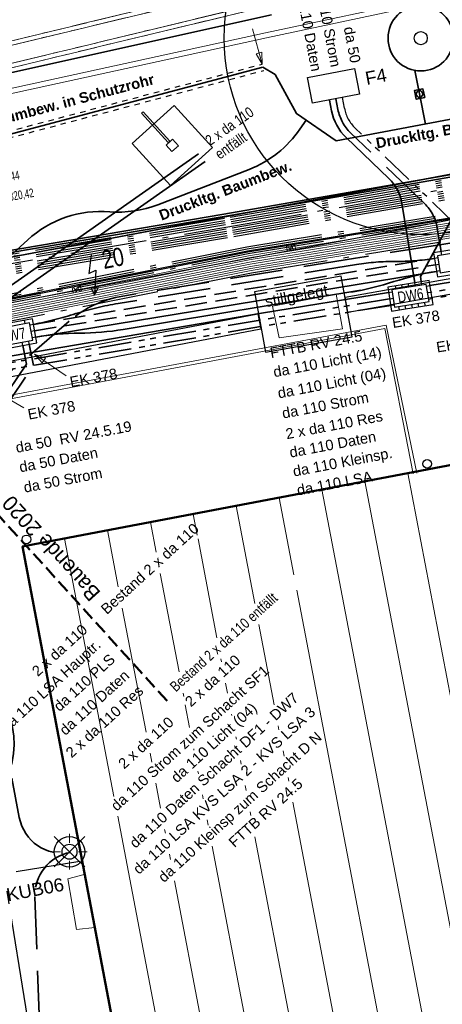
# Model space of a CAD drawing. Extents: x 3503739 to 3504470, y 5375172 to 5375561.
# Tile 14 of 121: x 3504062 to 3504072, y 5375350 to 5375373. Entities that reach past the tile are written whole.
import ezdxf

# ---------------------------------------------------------------- set-up
doc = ezdxf.new("R2010")
doc.units = 0
doc.header["$MEASUREMENT"] = 0
for name, pattern in [('1', [1.4, 0.5, -0.2, 0.5, -0.2]), ('123', [0.25001, 0.12501, -0.125]), ('2', [3.4, 1.2, -0.5, 1.2, -0.5]), ('202', [2.64, 1.75, -0.38, 0.13, -0.38]), ('237', [1.5, 0.75, -0.18, 0.13, -0.13, 0.13, -0.18]), ('239', [2.09, 0.75, -0.18, 0.75, -0.18, 0.05, -0.18]), ('38', [5.5, 4, -0.5, 0.5, -0.5]), ('85', [2.7501, 2.0001, -0.25, 0.25, -0.25]), ('89', [0.85001, 0.30001, -0.125, 0.3, -0.125])]:
    doc.linetypes.add(name, pattern=pattern)
for name, color, linetype in [('$_LISY_$_TMP', 7, 'Continuous'), ('1WB_LICHT_KSR', 7, 'Continuous'), ('4WB_BESTAND_1_BA', 7, 'Continuous'), ('4WB_KANALISATION', 7, 'Continuous'), ('4WP_KANCAD', 7, 'Continuous'), ('_4WP_ALLGEMEIN', 7, 'Continuous'), ('_4WP_BAUBEGINN', 7, 'Continuous'), ('_4WP_DB_KAB_ABBR', 7, 'Continuous'), ('_4WP_KANCAD_', 7, 'Continuous'), ('_4WP_LICHT-KSR', 7, 'Continuous'), ('_4WP_LICHT-LAMPE', 7, 'Continuous'), ('_4WP_STADT-FAHRK', 7, 'Continuous'), ('_4WP_STADT_BEW_S', 7, 'Continuous'), ('_4WP_STADT_DATEN', 7, 'Continuous'), ('_4WP_STADT_FTT1', 7, 'Continuous'), ('_4WP_STADT_KLEIN', 7, 'Continuous'), ('_4WP_STADT_LSA', 7, 'Continuous'), ('_4WP_STADT_PLS', 7, 'Continuous'), ('_4WP_STADT_RESER', 7, 'Continuous'), ('_4WP_STADT_SCHAD', 7, 'Continuous'), ('_4WP_STADT_SCHAS', 7, 'Continuous'), ('_4WP_STADT_STROM', 7, 'Continuous'), ('_4WP_SWT-STROM', 7, 'Continuous'), ('_4WP_TELEKOM', 7, 'Continuous'), ('BHM_BAUM_NEU', 7, 'Continuous'), ('K_FLURSTUECKE', 7, 'Continuous'), ('K_GEBAEUDE', 7, 'Continuous'), ('K_SCHRAFFUR', 7, 'Continuous'), ('PUNKTHOEHENATTDEF', 7, 'Continuous'), ('PUNKTNUMMERNATTDEF', 7, 'Continuous'), ('PUNKTSPEZIFIKATION', 7, 'Continuous'), ('V_FAHRBAHNRAND', 7, 'Continuous'), ('V_GEB_UDE', 7, 'Continuous'), ('V_KS-STROM', 7, 'Continuous'), ('V_MAUER-UNTEN', 7, 'Continuous'), ('V_WEGRAND', 7, 'Continuous'), ('X_BE_STELE50', 7, 'Continuous'), ('X_BHM_FALLROHR', 7, 'Continuous')]:
    doc.layers.add(name, color=color, linetype=linetype)
doc.styles.add('11', font='TXT', dxfattribs={"width": 0.8, "height": 0.25})
doc.styles.add('145', font='ARIAL.TTF', dxfattribs={"height": 0.24})
doc.styles.add('202', font='ARIAL.TTF', dxfattribs={"height": 0.24})
doc.styles.add('348', font='ARIAL.TTF', dxfattribs={"height": 0.24})
doc.styles.add('420', font='ARIAL.TTF', dxfattribs={"height": 0.24})
doc.styles.add('431', font='ARIAL.TTF', dxfattribs={"height": 0.3})
doc.styles.add('434', font='ARIAL.TTF', dxfattribs={"height": 0.24})
doc.styles.add('436', font='ARIAL.TTF', dxfattribs={"height": 0.24})
doc.styles.add('437', font='ARIAL.TTF', dxfattribs={"height": 0.24})
doc.styles.add('450', font='ARIAL.TTF', dxfattribs={"height": 0.24})
doc.styles.add('454', font='ARIAL.TTF', dxfattribs={"height": 0.24})
doc.styles.add('477', font='ARIAL.TTF', dxfattribs={"height": 0.25})
doc.styles.add('497', font='TXT', dxfattribs={"height": 0.35})
doc.styles.add('547', font='ARIAL.TTF', dxfattribs={"height": 0.24})
doc.styles.add('55', font='TXT', dxfattribs={"width": 0.7, "height": 0.2})
doc.styles.add('550', font='ARIAL.TTF', dxfattribs={"height": 0.3})
doc.styles.add('554', font='ARIAL.TTF', dxfattribs={"width": 0.8, "height": 0.24})
doc.styles.add('558', font='ARIALBD.TTF', dxfattribs={"height": 0.24})
doc.styles.add('6', font='TXT', dxfattribs={"width": 0.8, "height": 0.42})

# ---------------------------------------------------------------- blocks, each defined once
blk = doc.blocks.new('_X2')
at = {"color": 252, "linetype": 'Continuous', "lineweight": 13}
for p, q in [((8.826, 1.677), (11.601, -12.847)), ((7.844, 1.49), (10.619, -13.034)), ((6.862, 1.303), (9.637, -13.221)), ((4.897, 0.928), (5.324, -1.306)), ((5.879, 1.115), (6.217, -0.653)), ((3.915, 0.741), (4.007, 0.256)), ((2.932, 0.555), (3.064, -0.137)), ((1.95, 0.368), (2.198, -0.928)), ((0.967, 0.181), (2.097, -5.732)), ((4.024, 0.171), (4.456, -2.092)), ((3.157, -0.621), (3.588, -2.878)), ((6.284, -1.003), (8.654, -13.408)), ((2.29, -1.413), (2.833, -4.254)), ((5.416, -1.789), (5.768, -3.631)), ((4.548, -2.575), (4.563, -2.649)), ((4.655, -3.133), (4.699, -3.363)), ((3.68, -3.361), (3.695, -3.439)), ((3.732, -3.631), (3.832, -4.152)), ((4.791, -3.847), (4.797, -3.877)), ((5.861, -4.115), (5.877, -4.202)), ((4.89, -4.361), (4.901, -4.42)), ((3.924, -4.636), (3.93, -4.667)), ((5.97, -4.686), (5.993, -4.808)), ((2.925, -4.737), (2.964, -4.942)), ((4.993, -4.904), (5.01, -4.992)), ((4.022, -5.151), (4.034, -5.21)), ((6.085, -5.292), (6.102, -5.379)), ((3.057, -5.426), (3.166, -5.999)), ((5.102, -5.476), (5.126, -5.597)), ((4.126, -5.694), (4.143, -5.781)), ((6.194, -5.862), (7.672, -13.595)), ((5.218, -6.081), (5.235, -6.168)), ((2.184, -6.184), (3.742, -14.343)), ((4.235, -6.265), (4.258, -6.387)), ((3.259, -6.483), (3.276, -6.571)), ((5.327, -6.651), (6.689, -13.782)), ((4.351, -6.87), (5.707, -13.969)), ((3.368, -7.055), (3.391, -7.176)), ((3.484, -7.66), (4.725, -14.156))]:
    blk.add_line(p, q, dxfattribs=at)
blk = doc.blocks.new('LEITSYSTEM_BRA2')
at = {"color": 251, "linetype": 'Continuous', "lineweight": 13}
for points in [[(-0.65, 0.65), (0.65, 0.65), (0.65, -0.65), (-0.65, -0.65), (-0.65, 0.65)], [(-1.02, 0.025), (-0.11, 0.025), (-0.11, -0.025), (-1.02, -0.025), (-1.02, 0.025)], [(-0.11, 0.02), (-0.1, 0.02), (-0.1, -0.02), (-0.11, -0.02), (-0.11, 0.02)], [(-0.1, 0.1), (0.1, 0.1), (0.1, -0.1), (-0.1, -0.1), (-0.1, 0.1)]]:
    blk.add_lwpolyline(points, dxfattribs=at)
blk = doc.blocks.new('WP_LP_1030')
at = {"color": 150, "linetype": 'Continuous', "lineweight": 13}
for p, q in [((-0.348452, 0.348458), (0.144332, -0.144332)), ((-0.144332, -0.144332), (0.348452, 0.348458)), ((0, 0.20412), (0, 0.40824)), ((0, 0.40824), (0, 0.20412)), ((0.144332, 0.144338), (0.348452, 0.348458)), ((-0.20412, 0), (-0.40824, 0)), ((-0.20412, 0), (-0.40824, 0)), ((0.20412, 0), (0.40824, 0)), ((-0.144332, -0.144332), (-0.348452, -0.348452)), ((-0.144332, -0.144332), (-0.348452, -0.348452)), ((0, -0.20412), (0, -0.40824)), ((0, -0.20412), (0, -0.40824)), ((0.144332, -0.144332), (0.348452, -0.348452)), ((0.144332, -0.144332), (0.348452, -0.348452))]:
    blk.add_line(p, q, dxfattribs=at)
at = {"color": 7, "linetype": 'Continuous', "lineweight": 25}
for radius in [0.35, 0.171323]:
    blk.add_circle((0, 0), radius, dxfattribs=at)
blk = doc.blocks.new('PUNKT')
blk.add_point((0, 0))
at = {"layer": 'PUNKTHOEHENATTDEF', "linetype": 'Continuous', "flags": 1}
blk.add_attdef('PUNKTHOEHE', (1, -0.5), '', height=0.8, dxfattribs=at)
at = {"layer": 'PUNKTNUMMERNATTDEF', "linetype": 'Continuous', "flags": 1}
blk.add_attdef('PUNKTNUMMER', (1, 0.5), '', height=0.8, dxfattribs=at)
at = {"layer": 'PUNKTSPEZIFIKATION', "linetype": 'Continuous', "flags": 1}
blk.add_attdef('PUNKTSPEZIFIKATION', (1, -1.5), '', height=0.8, dxfattribs=at)
blk = doc.blocks.new('10032')
at = {"color": 1, "linetype": 'Continuous', "lineweight": 25}
for p, q in [((3.0616, 0.631587), (2.928989, 0.227833)), ((2.928989, 0.227833), (3.10196, 0.268208)), ((3.10196, 0.268208), (2.957818, -0.279744)), ((2.957818, -0.279744), (2.917457, -0.106706)), ((2.917457, -0.106706), (3.073132, -0.129778)), ((3.073132, -0.129778), (2.957818, -0.279744))]:
    blk.add_line(p, q, dxfattribs=at)
at = {"color": 1, "linetype": 'Continuous', "style": '6', "width": 0.8}
blk.add_text('20', height=0.42, dxfattribs=at).set_placement((3.286721, 0.25645))
blk = doc.blocks.new('1000DAT')
at = {"color": 114, "linetype": 'Continuous', "lineweight": 18}
for p, q in [((4.589325, 0.775263), (4.589325, 0.173263)), ((5.077223, 0.434754), (5.311664, 0.434754)), ((5.347511, 0.776867), (5.795146, 0.776867)), ((5.561325, 0.775263), (5.561325, 0.173263))]:
    blk.add_line(p, q, dxfattribs=at)
blk.add_lwpolyline([(4.589325, 0.775263, -1.1106127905), (4.589325, 0.173263)], format="xyb", dxfattribs=at)
blk.add_lwpolyline([(4.984101, 0.174284), (5.198961, 0.775263), (5.400541, 0.174284)], dxfattribs=at)
blk = doc.blocks.new('ALG_00093')
at = {"color": 1, "linetype": 'Continuous', "lineweight": 13}
blk.add_lwpolyline([(0, 0), (0.3773, 0.09625), (0.3773, -0.09625), (0, 0)], dxfattribs=at)

msp = doc.modelspace()

# ---------------------------------------------------------------- linework, layer by layer
at = {"layer": '1WB_LICHT_KSR', "color": 190, "linetype": 'Continuous', "lineweight": 35}
for points in [[(3504097.025, 5375367.877), (3504085.013, 5375369.557), (3504081.646, 5375370.387), (3504080.658, 5375370.567), (3504079.349, 5375370.337), (3504073.689, 5375369.317), (3504066.631, 5375368.087), (3504060.473, 5375367.047), (3504056.834, 5375366.247), (3504053.368, 5375365.387), (3504051.174, 5375363.707), (3504045.316, 5375361.977), (3504042.748, 5375361.685), (3504042.657, 5375361.674), (3504037.429, 5375364.312), (3504036.423, 5375365.022), (3504033.447, 5375370.041), (3504033.278, 5375372.103), (3504033.154, 5375372.857), (3504031.838, 5375379.607), (3504031.349, 5375381.827), (3504035.462, 5375388.048)], [(3504097.018, 5375367.828), (3504085.006, 5375369.507), (3504081.637, 5375370.338), (3504080.658, 5375370.516), (3504079.358, 5375370.288), (3504073.698, 5375369.268), (3504066.639, 5375368.038), (3504060.481, 5375366.998), (3504056.846, 5375366.198), (3504053.39, 5375365.341), (3504051.197, 5375363.662), (3504045.326, 5375361.928), (3504042.842, 5375361.646), (3504037.489, 5375364.333), (3504036.461, 5375365.057), (3504033.496, 5375370.057), (3504033.328, 5375372.107), (3504033.203, 5375372.867), (3504031.887, 5375379.617), (3504031.402, 5375381.817), (3504035.501, 5375388.017)], [(3504059.274, 5375363.571), (3504059.885, 5375364.661), (3504060.121, 5375365.102), (3504060.357, 5375365.429), (3504060.633, 5375365.666), (3504066.056, 5375369.469)], [(3504059.42, 5375363.465), (3504060.031, 5375364.555), (3504060.264, 5375364.991), (3504060.494, 5375365.31), (3504060.788, 5375365.499), (3504066.206, 5375369.299)]]:
    msp.add_lwpolyline(points, dxfattribs=at)
at = {"layer": '4WB_BESTAND_1_BA', "color": 250, "linetype": '202', "lineweight": 25}
for points in [[(3504096.948, 5375367.338), (3504084.936, 5375369.007), (3504083.234, 5375369.529), (3504081.559, 5375369.946), (3504080.658, 5375370.108), (3504079.43, 5375369.896), (3504073.77, 5375368.876), (3504066.703, 5375367.646), (3504060.557, 5375366.606), (3504059.108, 5375366.235), (3504056.947, 5375365.757), (3504053.588, 5375364.927), (3504051.404, 5375363.257), (3504045.416, 5375361.487), (3504043.208, 5375361.231), (3504042.481, 5375361.145), (3504037.177, 5375363.817), (3504036.005, 5375364.637), (3504032.908, 5375369.865), (3504032.728, 5375372.059), (3504032.615, 5375372.747), (3504031.299, 5375379.497), (3504030.766, 5375381.937), (3504035.033, 5375388.389)], [(3504096.941, 5375367.289), (3504084.929, 5375368.957), (3504083.222, 5375369.48), (3504081.549, 5375369.897), (3504080.658, 5375370.057), (3504079.439, 5375369.847), (3504073.779, 5375368.827), (3504066.711, 5375367.597), (3504060.567, 5375366.557), (3504059.131, 5375366.188), (3504056.958, 5375365.708), (3504053.61, 5375364.881), (3504051.427, 5375363.212), (3504045.426, 5375361.438), (3504043.208, 5375361.181), (3504042.649, 5375361.116), (3504037.203, 5375363.86), (3504036.043, 5375364.672), (3504032.957, 5375369.881), (3504032.778, 5375372.063), (3504032.664, 5375372.757), (3504031.348, 5375379.507), (3504030.819, 5375381.927), (3504035.072, 5375388.358)], [(3504035.15, 5375388.296), (3504030.925, 5375381.907), (3504031.446, 5375379.527), (3504032.762, 5375372.777), (3504032.878, 5375372.071), (3504033.055, 5375369.913), (3504036.119, 5375364.742), (3504037.255, 5375363.946), (3504042.505, 5375361.299), (3504043.182, 5375361.378), (3504045.386, 5375361.634), (3504051.335, 5375363.392), (3504053.522, 5375365.065), (3504056.914, 5375365.904), (3504059.048, 5375366.375), (3504060.527, 5375366.753), (3504066.679, 5375367.793), (3504073.743, 5375369.023), (3504079.403, 5375370.043), (3504080.658, 5375370.261), (3504081.589, 5375370.093), (3504083.27, 5375369.676), (3504084.957, 5375369.157), (3504096.969, 5375367.485)], [(3504096.962, 5375367.436), (3504084.95, 5375369.107), (3504083.258, 5375369.627), (3504081.579, 5375370.044), (3504080.658, 5375370.21), (3504079.412, 5375369.994), (3504073.752, 5375368.974), (3504066.687, 5375367.744), (3504060.537, 5375366.704), (3504059.034, 5375366.321), (3504056.925, 5375365.855), (3504053.544, 5375365.019), (3504051.358, 5375363.347), (3504045.396, 5375361.585), (3504042.676, 5375361.269), (3504037.268, 5375363.997), (3504036.157, 5375364.777), (3504033.104, 5375369.929), (3504032.928, 5375372.075), (3504032.811, 5375372.787), (3504031.495, 5375379.537), (3504030.978, 5375381.897), (3504035.189, 5375388.265)], [(3504096.983, 5375367.583), (3504084.971, 5375369.257), (3504083.294, 5375369.774), (3504081.609, 5375370.191), (3504080.658, 5375370.363), (3504079.385, 5375370.141), (3504073.725, 5375369.121), (3504066.663, 5375367.891), (3504060.507, 5375366.851), (3504056.881, 5375366.051), (3504053.456, 5375365.203), (3504051.266, 5375363.527), (3504045.356, 5375361.781), (3504043.191, 5375361.529), (3504042.529, 5375361.457), (3504037.333, 5375364.075), (3504036.233, 5375364.847), (3504033.202, 5375369.961), (3504033.028, 5375372.083), (3504032.909, 5375372.807), (3504031.593, 5375379.557), (3504031.084, 5375381.877), (3504035.267, 5375388.203)], [(3504096.976, 5375367.534), (3504084.964, 5375369.207), (3504083.282, 5375369.725), (3504081.599, 5375370.142), (3504080.658, 5375370.312), (3504079.394, 5375370.092), (3504073.734, 5375369.072), (3504066.671, 5375367.842), (3504060.517, 5375366.802), (3504056.892, 5375366.002), (3504053.478, 5375365.157), (3504051.289, 5375363.482), (3504045.366, 5375361.732), (3504042.703, 5375361.422), (3504037.337, 5375364.132), (3504036.271, 5375364.882), (3504033.251, 5375369.977), (3504033.078, 5375372.087), (3504032.958, 5375372.816), (3504031.642, 5375379.567), (3504031.137, 5375381.867), (3504035.306, 5375388.172)], [(3504097.011, 5375367.779), (3504084.999, 5375369.457), (3504081.628, 5375370.289), (3504080.658, 5375370.465), (3504079.367, 5375370.239), (3504073.707, 5375369.219), (3504066.647, 5375367.989), (3504060.489, 5375366.949), (3504056.858, 5375366.149), (3504053.412, 5375365.295), (3504051.22, 5375363.617), (3504045.336, 5375361.879), (3504042.878, 5375361.6), (3504042.73, 5375361.581), (3504042.642, 5375361.569), (3504037.411, 5375364.204), (3504036.347, 5375364.952), (3504033.349, 5375370.009), (3504033.178, 5375372.095), (3504033.056, 5375372.837), (3504031.74, 5375379.587), (3504031.243, 5375381.847), (3504035.384, 5375388.11)], [(3504097.004, 5375367.73), (3504084.992, 5375369.407), (3504081.619, 5375370.24), (3504080.658, 5375370.414), (3504079.376, 5375370.19), (3504073.716, 5375369.17), (3504066.655, 5375367.94), (3504060.497, 5375366.9), (3504056.87, 5375366.1), (3504053.434, 5375365.249), (3504051.243, 5375363.572), (3504045.346, 5375361.83), (3504042.81, 5375361.541), (3504042.605, 5375361.644), (3504037.437, 5375364.247), (3504036.385, 5375364.987), (3504033.398, 5375370.025), (3504033.228, 5375372.099), (3504033.105, 5375372.847), (3504031.789, 5375379.597), (3504031.296, 5375381.837), (3504035.423, 5375388.079)], [(3504096.934, 5375367.24), (3504084.922, 5375368.907), (3504083.21, 5375369.431), (3504081.539, 5375369.848), (3504080.658, 5375370.006), (3504079.448, 5375369.798), (3504073.788, 5375368.778), (3504066.719, 5375367.548), (3504060.577, 5375366.508), (3504059.137, 5375366.14), (3504056.978, 5375365.659), (3504053.632, 5375364.835), (3504051.45, 5375363.167), (3504045.436, 5375361.389), (3504043.218, 5375361.132), (3504042.819, 5375361.086), (3504042.658, 5375361.167)], [(3504096.955, 5375367.387), (3504084.943, 5375369.057), (3504083.246, 5375369.578), (3504081.569, 5375369.995), (3504080.658, 5375370.159), (3504079.421, 5375369.945), (3504073.761, 5375368.925), (3504066.695, 5375367.695), (3504060.547, 5375366.655), (3504059.024, 5375366.267), (3504056.936, 5375365.806), (3504053.566, 5375364.973), (3504051.381, 5375363.302), (3504045.406, 5375361.536), (3504043.165, 5375361.276), (3504042.846, 5375361.239), (3504042.685, 5375361.322)], [(3504042.564, 5375360.276), (3504045.713, 5375360.904), (3504051.834, 5375362.685), (3504052.349, 5375363.125), (3504054.047, 5375364.375), (3504057.245, 5375365.073), (3504060.715, 5375365.947), (3504067.181, 5375367.237), (3504074.099, 5375368.367), (3504079.515, 5375369.277), (3504080.322, 5375369.377), (3504081.38, 5375369.217), (3504085.415, 5375368.578), (3504096.523, 5375366.978)], [(3504096.537, 5375367.076), (3504085.429, 5375368.676), (3504081.394, 5375369.315), (3504080.324, 5375369.477), (3504079.501, 5375369.375), (3504074.083, 5375368.465), (3504067.163, 5375367.335), (3504060.695, 5375366.045), (3504057.223, 5375365.171), (3504054.005, 5375364.469), (3504052.289, 5375363.207), (3504051.79, 5375362.777), (3504045.689, 5375361.002), (3504042.58, 5375360.382)], [(3504042.737, 5375360.259), (3504045.725, 5375360.855), (3504051.856, 5375362.639), (3504052.378, 5375363.085), (3504054.068, 5375364.328), (3504057.256, 5375365.024), (3504060.725, 5375365.898), (3504067.19, 5375367.188), (3504074.107, 5375368.318), (3504079.522, 5375369.228), (3504080.321, 5375369.327), (3504081.373, 5375369.168), (3504081.963, 5375368.938), (3504082.713, 5375368.429), (3504082.978, 5375367.658), (3504083.194, 5375365.486)], [(3504096.53, 5375367.027), (3504085.422, 5375368.627), (3504081.387, 5375369.266), (3504080.323, 5375369.427), (3504079.508, 5375369.326), (3504074.091, 5375368.416), (3504067.172, 5375367.286), (3504060.705, 5375365.996), (3504057.234, 5375365.122), (3504054.026, 5375364.422), (3504052.319, 5375363.166), (3504051.812, 5375362.731), (3504045.701, 5375360.953), (3504042.75, 5375360.364)], [(3504059.464, 5375363.441), (3504060.075, 5375364.531), (3504060.305, 5375364.962), (3504060.529, 5375365.273), (3504060.815, 5375365.457), (3504067.271, 5375366.747), (3504074.179, 5375367.877), (3504079.585, 5375368.787), (3504080.312, 5375368.877), (3504081.31, 5375368.727), (3504082.629, 5375368.365), (3504082.88, 5375367.637), (3504083.094, 5375365.482)]]:
    msp.add_lwpolyline(points, dxfattribs=at)
at = {"layer": '4WB_BESTAND_1_BA', "color": 7, "linetype": 'Continuous', "lineweight": 13}
for points in [[(3504096.258, 5375366.446), (3504085.344, 5375368.076), (3504081.324, 5375368.825), (3504080.314, 5375368.977), (3504079.571, 5375368.885), (3504074.163, 5375367.975), (3504067.253, 5375366.845), (3504060.795, 5375365.555), (3504057.267, 5375364.975), (3504054.089, 5375364.281), (3504052.408, 5375363.045), (3504051.878, 5375362.593), (3504045.737, 5375360.806), (3504042.548, 5375360.17), (3504036.859, 5375363.321), (3504036.577, 5375363.498), (3504035.743, 5375364.023), (3504032.306, 5375369.633), (3504032.089, 5375372.002), (3504031.955, 5375372.586), (3504030.729, 5375379.186)], [(3504096.251, 5375366.397), (3504085.337, 5375368.027), (3504081.317, 5375368.776), (3504080.313, 5375368.927), (3504079.578, 5375368.836), (3504074.171, 5375367.926), (3504067.262, 5375366.796), (3504060.805, 5375365.506), (3504057.289, 5375364.877), (3504054.131, 5375364.187), (3504051.9, 5375362.547), (3504045.749, 5375360.757), (3504042.54, 5375360.117), (3504036.835, 5375363.277), (3504035.706, 5375363.987), (3504032.257, 5375369.617), (3504032.039, 5375371.997), (3504031.906, 5375372.577), (3504030.68, 5375379.177)], [(3504096.307, 5375366.789), (3504085.393, 5375368.419), (3504081.366, 5375369.119), (3504080.32, 5375369.277), (3504079.529, 5375369.179), (3504074.115, 5375368.269), (3504067.199, 5375367.139), (3504060.735, 5375365.849), (3504060.236, 5375365.633), (3504059.872, 5375365.193), (3504059.635, 5375364.771), (3504059.024, 5375363.681)], [(3504058.894, 5375364.059), (3504059.348, 5375364.909), (3504059.578, 5375365.276), (3504059.941, 5375365.537), (3504060.755, 5375365.751), (3504067.217, 5375367.041), (3504074.131, 5375368.171), (3504079.543, 5375369.081), (3504080.318, 5375369.177), (3504081.352, 5375369.021), (3504085.379, 5375368.321), (3504096.293, 5375366.691)], [(3504096.3, 5375366.74), (3504085.386, 5375368.37), (3504081.359, 5375369.07), (3504080.319, 5375369.227), (3504079.536, 5375369.13), (3504074.123, 5375368.22), (3504067.208, 5375367.09), (3504060.745, 5375365.8), (3504060.267, 5375365.592), (3504059.913, 5375365.165), (3504059.679, 5375364.747), (3504059.068, 5375363.657)], [(3504096.286, 5375366.642), (3504085.372, 5375368.272), (3504081.345, 5375368.972), (3504080.317, 5375369.127), (3504079.55, 5375369.032), (3504074.139, 5375368.122), (3504067.226, 5375366.992), (3504060.765, 5375365.702), (3504060.298, 5375365.551), (3504059.954, 5375365.137), (3504059.723, 5375364.723), (3504059.112, 5375363.633)], [(3504059.156, 5375363.609), (3504059.767, 5375364.699), (3504059.995, 5375365.109), (3504060.329, 5375365.51), (3504060.775, 5375365.653), (3504067.235, 5375366.943), (3504074.147, 5375368.073), (3504079.557, 5375368.983), (3504080.316, 5375369.077), (3504081.338, 5375368.923), (3504085.365, 5375368.223), (3504096.279, 5375366.593)], [(3504058.938, 5375364.035), (3504059.392, 5375364.885), (3504059.648, 5375365.202), (3504059.981, 5375365.443), (3504060.785, 5375365.604), (3504067.244, 5375366.894), (3504074.155, 5375368.024), (3504079.564, 5375368.934), (3504080.315, 5375369.027), (3504081.331, 5375368.874), (3504085.358, 5375368.174), (3504096.272, 5375366.544)]]:
    msp.add_lwpolyline(points, dxfattribs=at)
at = {"layer": '4WB_BESTAND_1_BA', "color": 1, "linetype": 'Continuous', "lineweight": 25}
msp.add_lwpolyline([(3504042.563, 5375360.265), (3504045.716, 5375360.895), (3504051.839, 5375362.676), (3504052.355, 5375363.117), (3504054.051, 5375364.365), (3504057.248, 5375365.064), (3504060.717, 5375365.937), (3504067.183, 5375367.227), (3504074.1, 5375368.357), (3504079.517, 5375369.267), (3504080.322, 5375369.367), (3504081.379, 5375369.207), (3504085.413, 5375368.568), (3504096.521, 5375366.968)], dxfattribs=at)
at = {"layer": '4WB_BESTAND_1_BA', "color": 114, "linetype": 'Continuous', "lineweight": 25}
msp.add_lwpolyline([(3504096.524, 5375366.988), (3504085.416, 5375368.588), (3504081.382, 5375369.227), (3504080.323, 5375369.387), (3504079.514, 5375369.287), (3504074.096, 5375368.376), (3504067.18, 5375367.246), (3504060.712, 5375365.956), (3504057.244, 5375365.084), (3504054.042, 5375364.383), (3504052.342, 5375363.132), (3504051.83, 5375362.694), (3504045.711, 5375360.915), (3504042.565, 5375360.286)], dxfattribs=at)
at = {"layer": '4WB_KANALISATION', "color": 7, "linetype": '85', "lineweight": 18}
for p, q in [((3504078.961, 5375376.202), (3504052.437, 5375369.812)), ((3504078.939, 5375376.094), (3504052.505, 5375369.726)), ((3504079.101, 5375375.619), (3504052.577, 5375369.229)), ((3504079.033, 5375375.705), (3504052.599, 5375369.337))]:
    msp.add_line(p, q, dxfattribs=at)
at = {"layer": '4WP_KANCAD', "color": 7, "linetype": '38', "lineweight": 18}
for p, q in [((3504078.961, 5375376.202), (3504052.437, 5375369.812)), ((3504078.939, 5375376.094), (3504052.505, 5375369.726)), ((3504079.101, 5375375.619), (3504052.577, 5375369.229)), ((3504079.033, 5375375.705), (3504052.599, 5375369.337))]:
    msp.add_line(p, q, dxfattribs=at)
at = {"layer": '_4WP_BAUBEGINN', "color": 1, "linetype": '89', "lineweight": 50}
msp.add_line((3504058.85, 5375364.083), (3504065.378, 5375356.891), dxfattribs=at)
at = {"layer": '_4WP_DB_KAB_ABBR', "color": 250, "linetype": 'Continuous', "lineweight": 25}
for p, q in [((3504069.412, 5375366.187), (3504083.109, 5375368.638)), ((3504069.412, 5375366.187), (3504083.109, 5375368.638)), ((3504069.474, 5375365.842), (3504083.171, 5375368.294)), ((3504069.474, 5375365.842), (3504083.171, 5375368.294)), ((3504053.052, 5375363.058), (3504067.415, 5375365.808)), ((3504053.052, 5375363.058), (3504067.415, 5375365.808)), ((3504053.118, 5375362.714), (3504067.481, 5375365.465)), ((3504053.118, 5375362.714), (3504067.481, 5375365.465))]:
    msp.add_line(p, q, dxfattribs=at)
at = {"layer": '_4WP_DB_KAB_ABBR', "color": 7, "linetype": 'Continuous', "lineweight": 13}
for p, q in [((3504069.474, 5375365.842), (3504069.412, 5375366.187)), ((3504069.474, 5375365.842), (3504069.412, 5375366.187)), ((3504067.481, 5375365.465), (3504067.415, 5375365.808)), ((3504067.481, 5375365.465), (3504067.415, 5375365.808))]:
    msp.add_line(p, q, dxfattribs=at)
at = {"layer": '_4WP_DB_KAB_ABBR', "color": 250, "linetype": 'Continuous', "lineweight": 25}
msp.add_lwpolyline([(3504067.587, 5375364.927), (3504069.572, 5375365.282), (3504069.324, 5375366.668), (3504067.339, 5375366.314), (3504067.587, 5375364.927)], dxfattribs=at)
msp.add_lwpolyline([(3504067.587, 5375364.927), (3504069.572, 5375365.282), (3504069.324, 5375366.668), (3504067.339, 5375366.314), (3504067.587, 5375364.927)], dxfattribs=at)
at = {"layer": '_4WP_KANCAD_', "color": 7, "linetype": '239', "lineweight": 18}
for points in [[(3504078.961, 5375376.202), (3504052.437, 5375369.812), (3504052.577, 5375369.229), (3504079.101, 5375375.619)], [(3504078.939, 5375376.094), (3504052.505, 5375369.726), (3504052.599, 5375369.337), (3504079.033, 5375375.705)]]:
    msp.add_lwpolyline(points, dxfattribs=at)
at = {"layer": '_4WP_LICHT-KSR', "color": 190, "linetype": '1', "lineweight": 35}
msp.add_line((3504062.273, 5375365.565), (3504071.456, 5375367.076), dxfattribs=at)
at = {"layer": '_4WP_LICHT-KSR', "color": 190, "linetype": '2', "lineweight": 35}
for points in [[(3504071.456, 5375367.076, -0.042037), (3504070.565, 5375367.007, 0.042039), (3504069.674, 5375366.937), (3504064.217, 5375366.044, 0.036631), (3504063.244, 5375365.811, -0.030109), (3504062.273, 5375365.565)], [(3504049.752, 5375355.103), (3504049.811, 5375355.156, -0.027211), (3504050.265, 5375355.527, -0.093872), (3504050.786, 5375355.773, 0.121394), (3504051.815, 5375356.331), (3504052.168, 5375356.652, -0.221141), (3504056.913, 5375358.136), (3504060.612, 5375357.644, -0.323342), (3504061.462, 5375356.84), (3504061.951, 5375354.266, 0.414213), (3504063.12, 5375353.47, 0.370701), (3504062.308, 5375352.451), (3504062.561, 5375345.594), (3504062.896, 5375343.977, 0.408786), (3504064.059, 5375343.197), (3504064.699, 5375343.317, 0.414213), (3504065.498, 5375344.484, 0.408033), (3504066.644, 5375343.682), (3504078.613, 5375345.667)]]:
    msp.add_lwpolyline(points, format="xyb", dxfattribs=at)
at = {"layer": '_4WP_STADT-FAHRK', "color": 7, "linetype": 'Continuous', "lineweight": 25}
msp.add_lwpolyline([(3504069.63, 5375371.425), (3504069.742, 5375370.836), (3504068.662, 5375370.63), (3504068.549, 5375371.22), (3504069.63, 5375371.425)], dxfattribs=at)
msp.add_lwpolyline([(3504069.63, 5375371.425), (3504069.742, 5375370.836), (3504068.662, 5375370.63), (3504068.549, 5375371.22), (3504069.63, 5375371.425)], dxfattribs=at)
at = {"layer": '_4WP_STADT_BEW_S', "color": 1, "linetype": 'Continuous', "lineweight": 18}
msp.add_line((3504067.509, 5375371.527), (3504067.295, 5375372.334), dxfattribs=at)
at = {"layer": '_4WP_STADT_BEW_S', "color": 1, "linetype": '123', "lineweight": 25}
for p, q in [((3504049.085, 5375366.638), (3504067.509, 5375371.527)), ((3504049.124, 5375366.493), (3504067.548, 5375371.382))]:
    msp.add_line(p, q, dxfattribs=at)
at = {"layer": '_4WP_STADT_BEW_S', "color": 142, "linetype": 'Continuous', "lineweight": 35}
for p, q in [((3504067.528, 5375371.455), (3504067.807, 5375371.286)), ((3504071.012, 5375371.383), (3504071.118, 5375370.843)), ((3504071.118, 5375370.843), (3504071.252, 5375370.155))]:
    msp.add_line(p, q, dxfattribs=at)
for points in [[(3504044.087, 5375365.722, -0.177902), (3504045.685, 5375366.371), (3504048.768, 5375366.476), (3504067.528, 5375371.455)], [(3504068.518, 5375370.244), (3504068.377, 5375370.038, -0.151703), (3504067.215, 5375369.116), (3504065.121, 5375368.306, -0.112521), (3504064.022, 5375368.145, 0.207166), (3504062.142, 5375367.502), (3504060.934, 5375366.402, 0.273003), (3504060.223, 5375363.962), (3504060.717, 5375362.026), (3504061.794, 5375356.331, -0.411189), (3504060.22, 5375353.998), (3504056.721, 5375353.299), (3504056.596, 5375352.765)]]:
    msp.add_lwpolyline(points, format="xyb", dxfattribs=at)
for points in [[(3504067.807, 5375371.286), (3504068.299, 5375370.393), (3504069.211, 5375369.771), (3504077.01, 5375371.24)], [(3504071.236, 5375370.765), (3504071.04, 5375370.724), (3504071, 5375370.92), (3504071.196, 5375370.961), (3504071.237, 5375370.76)]]:
    msp.add_lwpolyline(points, dxfattribs=at)
for centre, radius in [((3504071.145, 5375372.121), 0.75), ((3504071.118, 5375370.843), 0.075)]:
    msp.add_circle(centre, radius, dxfattribs=at)
at = {"layer": '_4WP_STADT_DATEN', "color": 7, "linetype": 'Continuous', "lineweight": 35}
for points in [[(3504071.01, 5375366.52), (3504070.711, 5375368.344, 0.162592), (3504070.416, 5375368.904), (3504069.435, 5375369.844, -0.155952), (3504069.101, 5375370.459), (3504069.054, 5375370.705)], [(3504071.355, 5375366.452), (3504074.335, 5375366.939), (3504079.723, 5375367.846), (3504080.3, 5375367.918), (3504081.144, 5375367.791), (3504085.652, 5375366.951), (3504087.319, 5375365.827, -0.151274), (3504088.503, 5375364.354, 0.152634), (3504089.47, 5375363.145)]]:
    msp.add_lwpolyline(points, format="xyb", dxfattribs=at)
for points in [[(3504071.158, 5375366.545, 0), (3504071.139, 5375366.661, 0), (3504074.085, 5375372.092, 0), (3504075.281, 5375373.896, 0)], [(3504061.247, 5375364.752, 0), (3504067.5, 5375365.821, 0), (3504070.408, 5375366.297, 0)]]:
    msp.add_polyline3d(points, dxfattribs=at)
at = {"layer": '_4WP_STADT_FTT1', "color": 1, "linetype": '237', "lineweight": 25}
msp.add_lwpolyline([(3504071.952, 5375367.849), (3504069.643, 5375370.061, -0.155952), (3504069.396, 5375370.516), (3504069.349, 5375370.761)], format="xyb", dxfattribs=at)
at = {"layer": '_4WP_STADT_FTT1', "color": 1, "linetype": '2', "lineweight": 35}
msp.add_lwpolyline([(3504072.777, 5375367.58, 0.00713), (3504072.573, 5375367.55), (3504071.626, 5375367.395), (3504069.65, 5375367.085), (3504064.322, 5375366.213, 0.138285), (3504063.092, 5375365.639), (3504061.198, 5375364.005), (3504060.927, 5375363.606), (3504060.21, 5375362.552), (3504052.522, 5375355.555, -0.122005), (3504051.404, 5375354.95, 0.122217), (3504050.474, 5375354.448, -0.058934), (3504049.969, 5375354.087, 0.060006), (3504049.512, 5375353.762)], format="xyb", dxfattribs=at)
at = {"layer": '_4WP_STADT_KLEIN', "color": 3, "linetype": '237', "lineweight": 35}
msp.add_lwpolyline([(3504089.386, 5375363.021, -0.152595), (3504088.363, 5375364.3, 0.151242), (3504087.235, 5375365.703), (3504085.594, 5375366.809), (3504081.12, 5375367.643), (3504080.298, 5375367.766), (3504079.744, 5375367.698), (3504074.36, 5375366.791), (3504071.379, 5375366.304)], format="xyb", dxfattribs=at)
msp.add_lwpolyline([(3504070.432, 5375366.149), (3504067.47, 5375365.664), (3504061.275, 5375364.604)], dxfattribs=at)
at = {"layer": '_4WP_STADT_LSA', "color": 7, "linetype": '237', "lineweight": 35}
msp.add_lwpolyline([(3504089.302, 5375362.897, -0.151886), (3504088.226, 5375364.238, 0.151881), (3504087.151, 5375365.578), (3504085.536, 5375366.668), (3504081.095, 5375367.495), (3504080.296, 5375367.615), (3504079.766, 5375367.549), (3504074.384, 5375366.643), (3504071.404, 5375366.156)], format="xyb", dxfattribs=at)
msp.add_lwpolyline([(3504070.456, 5375366.001), (3504067.473, 5375365.513), (3504061.303, 5375364.457)], dxfattribs=at)
at = {"layer": '_4WP_STADT_RESER', "color": 7, "linetype": 'Continuous', "lineweight": 35}
msp.add_line((3504062.329, 5375365.27), (3504071.504, 5375366.78), dxfattribs=at)
for points in [[(3504071.504, 5375366.78, 0.03802), (3504070.529, 5375366.544, -0.037635), (3504069.555, 5375366.306)], [(3504069.77, 5375366.348), (3504064.331, 5375365.449, -0.040401), (3504063.329, 5375365.366, 0.046498), (3504062.329, 5375365.27)], [(3504062.033, 5375365.081), (3504062.114, 5375364.653), (3504061.49, 5375363.734), (3504060.387, 5375363.524), (3504052.118, 5375355.998), (3504052.118, 5375355.998, -0.148465), (3504051.046, 5375355.489, 0.148462), (3504049.973, 5375354.979)]]:
    msp.add_lwpolyline(points, format="xyb", dxfattribs=at)
at = {"layer": '_4WP_STADT_SCHAD', "color": 7, "linetype": 'Continuous', "lineweight": 25}
for p, q in [((3504070.578, 5375366.369), (3504070.566, 5375366.448)), ((3504070.726, 5375366.393), (3504070.714, 5375366.472)), ((3504070.874, 5375366.417), (3504070.862, 5375366.496)), ((3504071.023, 5375366.441), (3504071.01, 5375366.52)), ((3504071.171, 5375366.466), (3504071.158, 5375366.545)), ((3504071.356, 5375366.445), (3504071.277, 5375366.432)), ((3504070.488, 5375366.303), (3504070.409, 5375366.29)), ((3504070.512, 5375366.155), (3504070.433, 5375366.142)), ((3504071.38, 5375366.297), (3504071.302, 5375366.284)), ((3504071.405, 5375366.149), (3504071.326, 5375366.136)), ((3504070.536, 5375366.007), (3504070.457, 5375365.994)), ((3504070.656, 5375365.895), (3504070.643, 5375365.974)), ((3504070.804, 5375365.919), (3504070.791, 5375365.998)), ((3504070.952, 5375365.944), (3504070.939, 5375366.023)), ((3504071.1, 5375365.968), (3504071.087, 5375366.047)), ((3504071.248, 5375365.992), (3504071.235, 5375366.071))]:
    msp.add_line(p, q, dxfattribs=at)
at = {"layer": '_4WP_STADT_SCHAD', "color": 1, "linetype": 'Continuous', "lineweight": 18}
msp.add_line((3504061.003, 5375364.268), (3504062.053, 5375363.651), dxfattribs=at)
at = {"layer": '_4WP_STADT_SCHAD', "color": 7, "linetype": 'Continuous', "lineweight": 25}
for points in [[(3504070.388, 5375366.419, 0), (3504070.478, 5375365.866, 0), (3504070.794, 5375365.918, 0), (3504071.426, 5375366.021, 0), (3504071.335, 5375366.574, 0), (3504070.388, 5375366.419, 0)], [(3504070.48, 5375366.353, 0), (3504070.544, 5375365.958, 0), (3504071.334, 5375366.087, 0), (3504071.269, 5375366.482, 0), (3504070.48, 5375366.353, 0)]]:
    msp.add_polyline3d(points, dxfattribs=at)
at = {"layer": '_4WP_STADT_SCHAS', "color": 7, "linetype": 'Continuous', "lineweight": 25}
for p, q in [((3504071.626, 5375367.153), (3504071.613, 5375367.232)), ((3504071.535, 5375367.089), (3504071.456, 5375367.076)), ((3504071.48, 5375366.928), (3504071.559, 5375366.941)), ((3504071.583, 5375366.793), (3504071.504, 5375366.78)), ((3504062.087, 5375365.582), (3504062.072, 5375365.661)), ((3504062.273, 5375365.565), (3504062.195, 5375365.55)), ((3504062.301, 5375365.417), (3504062.223, 5375365.402)), ((3504062.329, 5375365.27), (3504062.251, 5375365.255)), ((3504062.033, 5375365.081), (3504062.018, 5375365.16)), ((3504062.18, 5375365.109), (3504062.165, 5375365.188))]:
    msp.add_line(p, q, dxfattribs=at)
at = {"layer": '_4WP_STADT_SCHAS', "color": 1, "linetype": 'Continuous', "lineweight": 18}
msp.add_line((3504062.296, 5375364.886), (3504063.021, 5375364.39), dxfattribs=at)
at = {"layer": '_4WP_STADT_SCHAS', "color": 7, "linetype": 'Continuous', "lineweight": 25}
for points in [[(3504071.435, 5375367.205, 0), (3504071.525, 5375366.652, 0), (3504072.472, 5375366.807, 0), (3504072.382, 5375367.36, 0), (3504071.435, 5375367.205, 0)], [(3504071.527, 5375367.139, 0), (3504071.591, 5375366.744, 0), (3504072.381, 5375366.873, 0), (3504072.316, 5375367.268, 0), (3504071.527, 5375367.139, 0)], [(3504061.306, 5375365.513, 0), (3504061.411, 5375364.963, 0), (3504062.354, 5375365.142, 0), (3504062.249, 5375365.692, 0), (3504061.306, 5375365.513, 0)], [(3504061.399, 5375365.449, 0), (3504061.474, 5375365.056, 0), (3504062.26, 5375365.206, 0), (3504062.185, 5375365.599, 0), (3504061.399, 5375365.449, 0)]]:
    msp.add_polyline3d(points, dxfattribs=at)
at = {"layer": '_4WP_STADT_STROM', "color": 3, "linetype": '1', "lineweight": 35}
msp.add_line((3504062.301, 5375365.417), (3504071.48, 5375366.928), dxfattribs=at)
at = {"layer": '_4WP_STADT_STROM', "color": 3, "linetype": '2', "lineweight": 35}
for points in [[(3504071.613, 5375367.232), (3504071.524, 5375367.773, 0.162592), (3504071.229, 5375368.333), (3504069.539, 5375369.952, -0.155952), (3504069.249, 5375370.487), (3504069.202, 5375370.733)], [(3504059.077, 5375361.143), (3504059.245, 5375360.958, 0.689076), (3504061.246, 5375361.744), (3504061.244, 5375361.851), (3504061.235, 5375362.758, -0.153036), (3504061.418, 5375363.361), (3504062.273, 5375364.62), (3504062.18, 5375365.109)]]:
    msp.add_lwpolyline(points, format="xyb", dxfattribs=at)
at = {"layer": 'BHM_BAUM_NEU', "color": 91, "linetype": 'Continuous', "lineweight": 25}
for radius in [4.5, 0.15]:
    msp.add_circle((3504071.145, 5375372.121), radius, dxfattribs=at)
at = {"layer": 'K_FLURSTUECKE', "color": 252, "linetype": 'Continuous', "lineweight": 35}
for p, q in [((3504084.292, 5375371.361), (3504050.198, 5375364.919)), ((3504050.198, 5375364.919), (3504084.292, 5375371.361)), ((3504084.292, 5375371.361), (3504050.198, 5375364.919)), ((3504050.198, 5375364.919), (3504084.292, 5375371.361))]:
    msp.add_line(p, q, dxfattribs=at)
at = {"layer": 'K_GEBAEUDE', "color": 252, "linetype": 'Continuous', "lineweight": 50}
msp.add_lwpolyline([(3504062.02, 5375360.48), (3504062.14, 5375360.5), (3504067.19, 5375361.46), (3504073.9, 5375362.74), (3504073.37, 5375365.51), (3504081.34, 5375367.05), (3504083.2, 5375357.24), (3504097.81, 5375360.02), (3504099.73, 5375349.95), (3504078.27, 5375345.85), (3504077.81, 5375348.43), (3504064.78, 5375345.95), (3504062.02, 5375360.48)], dxfattribs=at)
msp.add_lwpolyline([(3504062.02, 5375360.48), (3504062.14, 5375360.5), (3504067.19, 5375361.46), (3504073.9, 5375362.74), (3504073.37, 5375365.51), (3504081.34, 5375367.05), (3504083.2, 5375357.24), (3504097.81, 5375360.02), (3504099.73, 5375349.95), (3504078.27, 5375345.85), (3504077.81, 5375348.43), (3504064.78, 5375345.95), (3504062.02, 5375360.48)], dxfattribs=at)
at = {"layer": 'V_FAHRBAHNRAND', "color": 250, "linetype": 'Continuous', "lineweight": 35}
msp.add_line((3504054.718, 5375369.777, 321.436), (3504067.728, 5375372.653, 321.475), dxfattribs=at)
msp.add_line((3504054.718, 5375369.777, 321.436), (3504067.728, 5375372.653, 321.475), dxfattribs=at)
at = {"layer": 'V_GEB_UDE', "color": 250, "linetype": 'Continuous', "lineweight": 13}
for p, q in [((3504063.061, 5375352.866, 322.231), (3504063.433, 5375352.964, 322.241)), ((3504063.061, 5375352.866, 322.231), (3504063.262, 5375351.701, 322.24)), ((3504063.262, 5375351.701, 322.24), (3504063.683, 5375351.745, 322.251))]:
    msp.add_line(p, q, dxfattribs=at)
at = {"layer": 'V_KS-STROM', "color": 250, "linetype": 'Continuous', "lineweight": 13}
for p, q in [((3504069.204, 5375366.254, 321.635), (3504067.75, 5375365.986, 321.633)), ((3504069.352, 5375365.462, 321.653), (3504069.204, 5375366.254, 321.635)), ((3504067.75, 5375365.986, 321.633), (3504067.901, 5375365.255, 321.649)), ((3504067.901, 5375365.255, 321.649), (3504069.352, 5375365.462, 321.653))]:
    msp.add_line(p, q, dxfattribs=at)
at = {"layer": 'V_MAUER-UNTEN', "color": 250, "linetype": 'Continuous', "lineweight": 13}
for p, q in [((3504067.59, 5375372.241, 321.559), (3504074.019, 5375373.615, 321.584)), ((3504067.59, 5375372.241, 321.559), (3504074.019, 5375373.615, 321.584)), ((3504067.614, 5375372.129, 321.559), (3504074.042, 5375373.503, 321.584)), ((3504067.614, 5375372.129, 321.559), (3504074.042, 5375373.503, 321.584)), ((3504061.648, 5375370.944, 321.548), (3504067.59, 5375372.241, 321.559)), ((3504061.648, 5375370.944, 321.548), (3504067.59, 5375372.241, 321.559)), ((3504061.673, 5375370.832, 321.548), (3504067.614, 5375372.129, 321.559)), ((3504061.673, 5375370.832, 321.548), (3504067.614, 5375372.129, 321.559)), ((3504070.355, 5375365.545, 322.391), (3504054.368, 5375362.568, 322.384)), ((3504070.355, 5375365.545, 322.391), (3504054.368, 5375362.568, 322.384)), ((3504070.321, 5375365.469, 322.391), (3504054.475, 5375362.496, 322.384)), ((3504070.321, 5375365.469, 322.391), (3504054.475, 5375362.496, 322.384)), ((3504070.97, 5375362.143, 322.397), (3504070.321, 5375365.469, 322.391)), ((3504070.97, 5375362.143, 322.397), (3504070.321, 5375365.469, 322.391)), ((3504071.058, 5375362.16, 322.397), (3504070.355, 5375365.545, 322.391)), ((3504071.058, 5375362.16, 322.397), (3504070.355, 5375365.545, 322.391))]:
    msp.add_line(p, q, dxfattribs=at)
at = {"layer": 'V_WEGRAND', "color": 250, "linetype": 'Continuous', "lineweight": 25}
for p, q in [((3504070.016, 5375367.61, 321.585), (3504079.529, 5375369.468, 321.726)), ((3504070.016, 5375367.61, 321.585), (3504079.529, 5375369.468, 321.726)), ((3504061.686, 5375366.051, 321.65), (3504070.016, 5375367.61, 321.585)), ((3504061.686, 5375366.051, 321.65), (3504070.016, 5375367.61, 321.585)), ((3504061.88, 5375353.033, 322.213), (3504063.334, 5375353.268, 322.215)), ((3504061.88, 5375353.033, 322.213), (3504063.334, 5375353.268, 322.215)), ((3504061.668, 5375352.584, 322.197), (3504062.134, 5375349.691, 322.224)), ((3504061.668, 5375352.584, 322.197), (3504062.134, 5375349.691, 322.224))]:
    msp.add_line(p, q, dxfattribs=at)
at = {"layer": 'X_BHM_FALLROHR', "color": 254, "linetype": 'Continuous', "lineweight": 13}
for centre in [(3504071.293, 5375362.37), (3504062.113, 5375360.64)]:
    msp.add_circle(centre, 0.1, dxfattribs=at)
at = {"layer": 'X_BHM_FALLROHR', "color": 161, "linetype": 'Continuous', "lineweight": 25}
for centre in [(3504071.293, 5375362.37), (3504062.113, 5375360.64)]:
    msp.add_circle(centre, 0.1, dxfattribs=at)

# ---------------------------------------------------------------- block references
at = {"layer": '$_LISY_$_TMP', "color": 7}
for name, p, xscale, yscale, rotation in [('ALG_00093', (3504067.509, 5375371.527), 0.699999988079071, 0.699999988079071, 104.8621948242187), ('1000DAT', (3504069.162, 5375367.569), 0.2000000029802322, 0.2000000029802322, 189.2795196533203), ('1000DAT', (3504064.246, 5375366.66), 0.2000000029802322, 0.2000000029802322, 191.279264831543), ('ALG_00093', (3504062.296, 5375364.886), 0.699999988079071, 0.699999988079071, 325.6192680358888)]:
    msp.add_blockref(name, p, dxfattribs=dict(at, xscale=xscale, yscale=yscale, rotation=rotation))
at = {"layer": '$_LISY_$_TMP', "color": 7, "rotation": 11.28266458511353}
msp.add_blockref('10032', (3504060.717, 5375365.937), dxfattribs=at)
at = {"layer": '_4WP_LICHT-LAMPE', "color": 7}
msp.add_blockref('WP_LP_1030', (3504063.1, 5375353.483), dxfattribs=at)
at = {"layer": 'K_GEBAEUDE', "color": 252}
for p in [(3504067.19, 5375361.46), (3504067.19, 5375361.46), (3504062.02, 5375360.48), (3504062.14, 5375360.5), (3504062.14, 5375360.5)]:
    msp.add_blockref('PUNKT', p, dxfattribs=at)
at = {"layer": 'K_SCHRAFFUR'}
msp.add_blockref('_X2', (3504062.02, 5375360.48), dxfattribs=at)
at = {"layer": 'X_BE_STELE50', "color": 7, "rotation": 312.3071170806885}
msp.add_blockref('LEITSYSTEM_BRA2', (3504065.454, 5375369.664), dxfattribs=at)

# ---------------------------------------------------------------- texts
at = {"layer": '1WB_LICHT_KSR', "color": 7, "linetype": 'Continuous', "style": '554', "width": 0.8}
for s, rotation, p in [('2 x da 110', 35.041, (3504066.321, 5375369.65)), ('entfällt', 35.041, (3504066.541, 5375369.336)), ('Bestand 2 x da 110 entfällt', 42.1731, (3504065.535, 5375357.131))]:
    msp.add_text(s, height=0.24, rotation=rotation, dxfattribs=at).set_placement(p)
at = {"layer": '_4WP_ALLGEMEIN', "color": 1, "linetype": 'Continuous', "style": '55', "width": 0.7}
for s, p in [('OK Kabel ca. 320,44', (3504060.266, 5375368.604)), ('OK Kabel ca. 320,42', (3504060.592, 5375368.2))]:
    msp.add_text(s, height=0.2, rotation=9.5551, dxfattribs=at).set_placement(p)
at = {"layer": '_4WP_BAUBEGINN', "color": 7, "linetype": 'Continuous', "style": '497'}
msp.add_text('Bauende 2020', height=0.35, rotation=132.2249, dxfattribs=at).set_placement((3504063.832, 5375359.423))
at = {"layer": '_4WP_DB_KAB_ABBR', "color": 250, "linetype": 'Continuous', "style": '477'}
msp.add_text('stillgelegt', height=0.25, rotation=10.9235, dxfattribs=at).set_placement((3504067.605, 5375365.961))
at = {"layer": '_4WP_LICHT-KSR', "color": 190, "linetype": 'Continuous', "style": '420'}
for s, rotation, p in [('da 110 Licht (14)', 10.7739, (3504067.792, 5375364.353)), ('da 110 Licht (04)', 10.7739, (3504067.893, 5375363.868)), ('da 110 Licht (04)', 42.3186, (3504065.557, 5375355.049))]:
    msp.add_text(s, height=0.24, rotation=rotation, dxfattribs=at).set_placement(p)
at = {"layer": '_4WP_LICHT-LAMPE', "color": 190, "linetype": 'Continuous', "style": '431'}
msp.add_text('KUB06', height=0.3, rotation=10.9801, dxfattribs=at).set_placement((3504061.69, 5375352.345))
at = {"layer": '_4WP_STADT-FAHRK', "color": 7, "linetype": 'Continuous', "style": '550'}
msp.add_text('F4', height=0.3, rotation=10.774, dxfattribs=at).set_placement((3504069.906, 5375371.049))
at = {"layer": '_4WP_STADT_BEW_S', "color": 5, "linetype": 'Continuous', "style": '558'}
for s, rotation, p in [('Druckltg. Baumbew. in Schutzrohr', 14.8622, (3504059.77, 5375369.67)), ('Druckltg. Baumbew.', 10.67, (3504070.143, 5375369.595)), ('Druckltg. Baumbew.', 21.1654, (3504065.209, 5375367.94))]:
    msp.add_text(s, height=0.24, rotation=rotation, dxfattribs=at).set_placement(p)
at = {"layer": '_4WP_STADT_DATEN', "color": 7, "linetype": 'Continuous', "style": '434'}
for s, rotation, p in [('da 110 Daten', 280.774, (3504068.266, 5375373.322)), ('da 110 Daten', 10.7739, (3504068.161, 5375362.51)), ('da 50 Daten', 10.7635, (3504061.973, 5375362.175)), ('da 110 Daten', 42.3186, (3504063.003, 5375356.134)), ('da 110 Daten Schacht DF1 - DW7', 42.3071, (3504064.608, 5375353.549)), ('da 110 Kleinsp zum Schacht D N', 42.3071, (3504065.263, 5375352.764))]:
    msp.add_text(s, height=0.24, rotation=rotation, dxfattribs=at).set_placement(p)
at = {"layer": '_4WP_STADT_FTT1', "color": 1, "linetype": 'Continuous', "style": '145'}
for s, rotation, p in [('da 50', 280.774, (3504069.379, 5375372.361)), ('FTTB RV 24.5', 10.6907, (3504067.717, 5375364.791)), ('RV 24.5.19', 10.7635, (3504062.892, 5375362.807)), ('da 50', 10.7635, (3504061.891, 5375362.621)), ('FTTB RV 24.5', 42.2945, (3504066.879, 5375353.565))]:
    msp.add_text(s, height=0.24, rotation=rotation, dxfattribs=at).set_placement(p)
at = {"layer": '_4WP_STADT_KLEIN', "color": 7, "linetype": 'Continuous', "style": '434'}
msp.add_text('da 110 Kleinsp.', height=0.24, rotation=10.7739, dxfattribs=at).set_placement((3504068.241, 5375362.078))
at = {"layer": '_4WP_STADT_LSA', "color": 7, "linetype": 'Continuous', "style": '547'}
for s, rotation, p in [('da 110 LSA', 10.7739, (3504068.333, 5375361.644)), ('2 x da 110 LSA Hauptr.', 42.3186, (3504061.265, 5375355.847)), ('da 110 LSA KVS LSA 2 - KVS LSA 3', 42.3186, (3504064.689, 5375352.951))]:
    msp.add_text(s, height=0.24, rotation=rotation, dxfattribs=at).set_placement(p)
at = {"layer": '_4WP_STADT_PLS', "color": 7, "linetype": 'Continuous', "style": '454'}
msp.add_text('da 110 PLS', height=0.24, rotation=42.3186, dxfattribs=at).set_placement((3504062.87, 5375356.68))
at = {"layer": '_4WP_STADT_RESER', "color": 7, "linetype": 'Continuous', "style": '437'}
for rotation, p in [(10.7739, (3504068.076, 5375362.933)), (42.3186, (3504063.148, 5375355.619))]:
    msp.add_text('2 x da 110 Res', height=0.24, rotation=rotation, dxfattribs=at).set_placement(p)
at = {"layer": '_4WP_STADT_SCHAD', "color": 7, "linetype": 'Continuous', "style": '11', "width": 0.8}
msp.add_text('DW6', height=0.25, rotation=9.2901, dxfattribs=at).set_placement((3504070.637, 5375366.059))
at = {"layer": '_4WP_STADT_SCHAD', "color": 1, "linetype": 'Continuous', "style": '436'}
for rotation, p in [(9.2901, (3504070.51, 5375365.48)), (10.7635, (3504062.169, 5375363.381))]:
    msp.add_text('EK 378', height=0.24, rotation=rotation, dxfattribs=at).set_placement(p)
at = {"layer": '_4WP_STADT_SCHAS', "color": 7, "linetype": 'Continuous', "style": '11', "width": 0.8}
msp.add_text('SW7', height=0.25, rotation=10.7831, dxfattribs=at).set_placement((3504061.547, 5375365.143))
at = {"layer": '_4WP_STADT_SCHAS', "color": 1, "linetype": 'Continuous', "style": '436'}
for rotation, p in [(9.2901, (3504071.522, 5375364.919)), (10.7635, (3504063.132, 5375364.124))]:
    msp.add_text('EK 378', height=0.24, rotation=rotation, dxfattribs=at).set_placement(p)
at = {"layer": '_4WP_STADT_STROM', "color": 7, "linetype": 'Continuous', "style": '202'}
for s, rotation, p in [('da 110 Strom', 280.774, (3504068.71, 5375373.42)), ('da 110 Strom', 10.7739, (3504067.992, 5375363.406)), ('da 50 Strom', 10.7635, (3504062.075, 5375361.709)), ('da 110 Strom zum Schacht SF1', 42.3186, (3504064.18, 5375354.4))]:
    msp.add_text(s, height=0.24, rotation=rotation, dxfattribs=at).set_placement(p)
at = {"layer": '_4WP_SWT-STROM', "color": 251, "linetype": 'Continuous', "style": '348'}
for p in [(3504065.88, 5375356.786), (3504064.352, 5375355.365)]:
    msp.add_text('2 x da 110', height=0.24, rotation=42.3186, dxfattribs=at).set_placement(p)
at = {"layer": '_4WP_TELEKOM', "color": 255, "linetype": 'Continuous', "style": '450'}
for s, rotation, p in [('Bestand 2 x da 110', 42.4146, (3504063.955, 5375358.906)), ('2 x da 110', 42.3186, (3504062.374, 5375357.484))]:
    msp.add_text(s, height=0.24, rotation=rotation, dxfattribs=at).set_placement(p)

doc.saveas('drawing.dxf')
